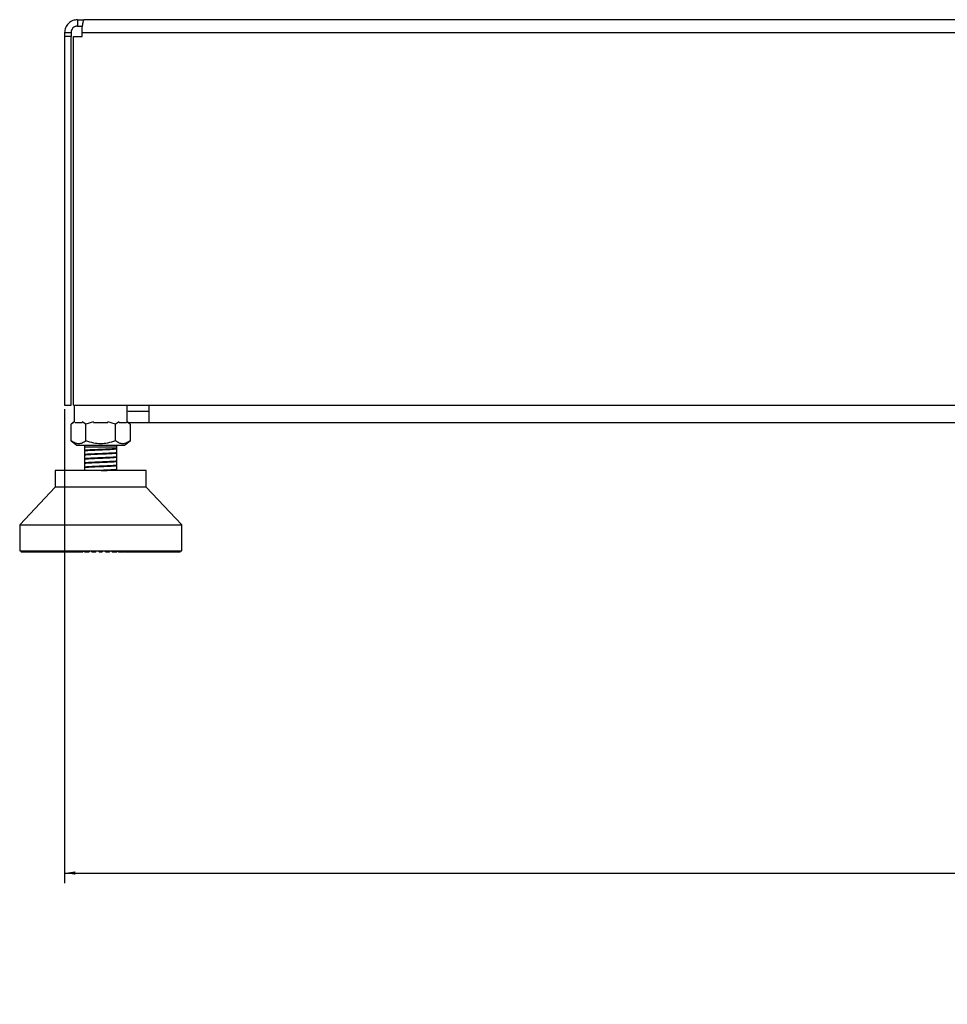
# Model space of a CAD drawing. Header units: millimetres. Extents: x 38476 to 443956, y 24059 to 406945.
# Tile 45 of 75: x 271122 to 285555, y 24059 to 39385. Entities that reach past the tile are written whole.
import ezdxf

# ---------------------------------------------------------------- set-up
doc = ezdxf.new("R2010")
doc.units = ezdxf.units.MM
doc.layers.add('COMPONENT_GEOMETRY', color=7, linetype='Continuous')
doc.styles.add('SLDTEXTSTYLE1', font='TXT', dxfattribs={"width": 0.75})
doc.dimstyles.new('SLDDIMSTYLE1', dxfattribs={"dimtxt": 2500, "dimasz": 165.1, "dimexe": 0, "dimexo": 0.0625, "dimgap": 625, "dimtad": 0, "dimtih": 1, "dimtoh": 1, "dimdec": 1, "dimlfac": 0.02, "dimrnd": 1e-09, "dimzin": 12, "dimdsep": 46, "dimtxsty": 'SLDTEXTSTYLE1', "dimsah": 1, "dimcen": 0.09, "dimadec": 0, "dimazin": 3, "dimtfac": 1, "dimtdec": 1, "dimtofl": 0, "dimtmove": 0, "dimatfit": 3, "dimfxl": 1, "dimfrac": 2, "dimtolj": 1, "dimtzin": 12, "dimarcsym": 0})

# ---------------------------------------------------------------- blocks, each defined once
blk = doc.blocks.new('_D_7')
at = {"layer": 'COMPONENT_GEOMETRY', "color": 7, "ltscale": 50}
for p, q in [((271821, 33321), (271821, 25943)), ((317221, 33321), (317221, 25943)), ((271821, 26102), (291750, 26102)), ((317221, 26102), (297292, 26102))]:
    blk.add_line(p, q, dxfattribs=at)
for points in [[(271821, 26102), (271986, 26077), (271986, 26128)], [(317221, 26102), (317056, 26128), (317056, 26077)]]:
    blk.add_solid(points, dxfattribs=at)
at = {"layer": 'COMPONENT_GEOMETRY', "color": 7, "ltscale": 50, "insert": (291750, 27340), "char_height": 2500, "attachment_point": 1, "style": 'SLDTEXTSTYLE1'}
blk.add_mtext('908', dxfattribs=at)

msp = doc.modelspace()

# ---------------------------------------------------------------- linework, layer by layer
at = {"color": 7, "linetype": 'Continuous', "lineweight": 25, "ltscale": 50}
for p, q in [((272020.91, 39384.55), (272020.91, 39284.55)), ((272020.91, 39384.55), (272120.91, 39384.55)), ((272020.91, 39284.55), (272099.58, 39284.55)), ((316920.91, 39384.55), (272120.91, 39384.55)), ((271820.91, 39184.55), (271920.91, 39184.55)), ((271820.91, 39184.55), (271820.91, 39124.54)), ((271820.91, 39124.54), (271820.91, 33384.55)), ((271920.91, 39124.54), (271820.91, 39124.54)), ((271920.91, 39184.55), (271920.91, 39124.54)), ((271920.91, 33384.55), (271920.91, 39124.54)), ((271961.62, 33384.55), (271961.62, 39124.54)), ((271961.62, 39124.54), (272091.62, 39124.54)), ((272091.62, 39184.55), (316950.2, 39184.55)), ((272091.62, 39124.54), (272091.62, 39184.55)), ((272091.62, 39184.55), (272091.62, 39184.55)), ((271820.91, 33384.55), (271920.91, 33384.55)), ((271961.62, 33384.55), (317080.2, 33384.55)), ((271969.87, 33384.55), (271969.87, 33127.07)), ((272794.87, 33127.07), (272794.87, 33384.55)), ((273133.41, 33284.55), (272845.91, 33284.55)), ((271969.87, 33127.07), (271923.79, 33091.05)), ((271982.32, 33126.61), (271924.1, 33091.29)), ((272094.89, 33109.55), (271982.44, 33109.55)), ((272153.23, 33091.29), (272095.01, 33126.61)), ((272269.68, 33126.61), (272153.23, 33091.29)), ((272494.83, 33109.55), (272269.91, 33109.55)), ((272611.51, 33091.29), (272495.05, 33126.61)), ((272669.73, 33126.61), (272611.51, 33091.29)), ((272782.3, 33109.55), (272669.85, 33109.55)), ((272840.64, 33091.29), (272782.41, 33126.61)), ((272840.94, 33091.05), (272794.87, 33127.07)), ((272845.91, 33109.55), (272815.45, 33110.98)), ((273133.41, 33109.55), (272845.91, 33109.55)), ((315908.41, 33109.55), (273133.41, 33109.55)), ((271924.1, 32830.93), (271924.1, 33091.29)), ((272153.23, 32830.93), (272153.23, 33091.29)), ((272611.51, 32830.93), (272611.51, 33091.29)), ((272840.64, 33091.29), (272840.64, 32830.93)), ((271923.79, 32831.17), (272011.41, 32762.67)), ((272753.33, 32762.67), (272840.94, 32831.17)), ((272011.41, 32762.67), (272753.33, 32762.67)), ((272129.1, 32692.61), (272130.84, 32692.14)), ((272132.37, 32762.67), (272132.37, 32730.92)), ((272132.37, 32730.92), (272132.37, 32678.51)), ((272632.37, 32730.92), (272132.37, 32730.92)), ((272132.37, 32674.6), (272132.37, 32613.36)), ((272632.37, 32730.92), (272632.37, 32762.67)), ((272632.37, 32710.96), (272632.37, 32730.92)), ((272632.37, 32723.44), (272632.37, 32727.3)), ((272632.37, 32707.23), (272632.37, 32710.96)), ((272632.37, 32645.9), (272632.37, 32707.2)), ((272633.26, 32644.72), (272635.61, 32644.11)), ((272132.37, 32609.56), (272132.37, 32548.25)), ((272132.37, 32544.51), (272132.37, 32483.18)), ((272632.37, 32580.86), (272632.37, 32641.87)), ((272632.37, 32515.78), (272632.37, 32576.23)), ((272632.37, 32450.64), (272632.37, 32511.88)), ((272632.85, 32514.65), (272635.74, 32513.88)), ((272633.35, 32579.61), (272635.71, 32579)), ((271673.55, 32365.8), (271673.55, 32110.21)), ((272382.37, 32365.8), (271673.55, 32365.8)), ((272129.09, 32367.16), (272130.86, 32366.64)), ((272132.37, 32479.4), (272132.37, 32418.15)), ((272132.37, 32414.25), (272132.37, 32365.8)), ((273091.19, 32365.8), (272382.37, 32365.8)), ((272632.37, 32385.52), (272632.37, 32446.77)), ((272632.37, 32365.8), (272632.37, 32381.79)), ((272632.97, 32449.5), (272635.65, 32448.77)), ((272633.14, 32384.34), (272635.6, 32383.66)), ((273091.19, 32110.21), (273091.19, 32365.8)), ((271673.55, 32110.21), (271121.89, 31519.66)), ((273091.19, 32110.21), (271673.55, 32110.21)), ((273642.84, 31519.66), (273091.19, 32110.21)), ((271121.89, 31519.66), (271121.89, 31118.02)), ((271121.89, 31519.66), (273642.84, 31519.66)), ((273642.84, 31118.02), (273642.84, 31519.66)), ((271121.89, 31118.02), (272382.37, 31118.02)), ((271138.85, 31118.02), (271138.85, 31110.09)), ((271138.85, 31110.09), (271146.79, 31102.15)), ((271141.23, 31110.09), (271141.23, 31118.02)), ((271149.86, 31102.15), (271141.23, 31110.09)), ((271141.23, 31110.09), (271147.09, 31110.09)), ((271147.09, 31118.02), (271147.09, 31110.09)), ((271147.09, 31110.09), (271154.26, 31102.15)), ((271154.19, 31110.09), (271154.19, 31118.02)), ((271154.19, 31110.09), (271165.86, 31110.09)), ((271163.45, 31102.15), (271154.19, 31110.09)), ((271165.86, 31118.02), (271165.86, 31110.09)), ((271165.86, 31110.09), (271172.2, 31102.15)), ((271177.63, 31110.09), (271177.63, 31118.02)), ((271187.44, 31102.15), (271177.63, 31110.09)), ((271177.63, 31110.09), (271195.01, 31110.09)), ((271195.01, 31118.02), (271195.01, 31110.09)), ((271195.01, 31110.09), (271200.47, 31102.15)), ((271211.35, 31110.09), (271211.35, 31118.02)), ((271211.35, 31110.09), (271234.29, 31110.09)), ((271221.62, 31102.15), (271211.35, 31110.09)), ((271234.29, 31118.02), (271234.29, 31110.09)), ((271234.29, 31110.09), (271238.83, 31102.15)), ((271255.07, 31110.09), (271255.07, 31118.02)), ((271255.07, 31110.09), (271283.37, 31110.09)), ((271265.71, 31102.15), (271255.07, 31110.09)), ((271283.37, 31118.02), (271283.37, 31110.09)), ((271283.37, 31110.09), (271286.94, 31102.15)), ((271308.39, 31110.09), (271308.39, 31118.02)), ((271308.39, 31110.09), (271341.82, 31110.09)), ((271319.32, 31102.15), (271308.39, 31110.09)), ((271341.82, 31118.02), (271341.82, 31110.09)), ((271341.82, 31110.09), (271344.39, 31102.15)), ((271370.89, 31110.09), (271370.89, 31118.02)), ((271382, 31102.15), (271370.89, 31110.09)), ((271370.89, 31110.09), (271409.15, 31110.09)), ((271409.15, 31118.02), (271409.15, 31110.09)), ((271409.15, 31110.09), (271410.7, 31102.15)), ((271442.01, 31110.09), (271442.01, 31118.02)), ((271442.01, 31110.09), (271484.79, 31110.09)), ((271453.22, 31102.15), (271442.01, 31110.09)), ((271484.79, 31118.02), (271484.79, 31110.09)), ((271484.79, 31110.09), (271485.31, 31102.15)), ((271521.15, 31110.09), (271521.15, 31118.02)), ((271532.37, 31102.15), (271521.15, 31110.09)), ((271521.15, 31110.09), (271568.08, 31110.09)), ((271568.08, 31110.09), (271567.56, 31102.15)), ((271568.08, 31118.02), (271568.08, 31110.09)), ((271607.64, 31110.09), (271607.64, 31118.02)), ((271607.64, 31110.09), (271658.32, 31110.09)), ((271618.76, 31102.15), (271607.64, 31110.09)), ((271658.32, 31110.09), (271656.77, 31102.15)), ((271658.32, 31118.02), (271658.32, 31110.09)), ((271700.75, 31110.09), (271700.75, 31118.02)), ((271700.75, 31110.09), (271754.74, 31110.09)), ((271711.67, 31102.15), (271700.75, 31110.09)), ((271754.74, 31110.09), (271752.17, 31102.15)), ((271754.74, 31118.02), (271754.74, 31110.09)), ((271799.66, 31110.09), (271799.66, 31118.02)), ((271799.66, 31110.09), (271856.51, 31110.09)), ((271810.31, 31102.15), (271799.66, 31110.09)), ((271856.51, 31110.09), (271852.94, 31102.15)), ((271856.51, 31118.02), (271856.51, 31110.09)), ((271903.55, 31110.09), (271903.55, 31118.02)), ((271913.82, 31102.15), (271903.55, 31110.09)), ((271903.55, 31110.09), (271962.77, 31110.09)), ((271962.77, 31110.09), (271958.23, 31102.15)), ((271962.77, 31118.02), (271962.77, 31110.09)), ((272011.53, 31110.09), (272011.53, 31118.02)), ((272021.33, 31102.15), (272011.53, 31110.09)), ((272011.53, 31110.09), (272072.6, 31110.09)), ((272072.6, 31110.09), (272067.14, 31102.15)), ((272072.6, 31118.02), (272072.6, 31110.09)), ((272072.6, 31110.09), (272116.05, 31110.09)), ((272106.24, 31102.15), (272116.05, 31110.09)), ((272116.05, 31110.09), (272116.05, 31118.02)), ((272122.66, 31110.09), (272122.66, 31118.02)), ((272131.92, 31102.15), (272122.66, 31110.09)), ((272122.66, 31110.09), (272185.08, 31110.09)), ((272185.08, 31110.09), (272178.74, 31102.15)), ((272185.08, 31118.02), (272185.08, 31110.09)), ((272185.08, 31110.09), (272214.25, 31110.09)), ((272204.99, 31102.15), (272214.25, 31110.09)), ((272214.25, 31110.09), (272214.25, 31118.02)), ((272236.02, 31110.09), (272236.02, 31118.02)), ((272244.65, 31102.15), (272236.02, 31110.09)), ((272236.02, 31110.09), (272299.25, 31110.09)), ((272299.25, 31110.09), (272292.08, 31102.15)), ((272299.25, 31118.02), (272299.25, 31110.09)), ((272299.25, 31110.09), (272313.89, 31110.09)), ((272305.26, 31102.15), (272313.89, 31110.09)), ((272313.89, 31110.09), (272313.89, 31118.02)), ((272350.62, 31110.09), (272350.62, 31118.02)), ((272358.56, 31102.15), (272350.62, 31110.09)), ((272350.62, 31110.09), (272414.12, 31110.09)), ((272382.37, 31118.02), (273642.84, 31118.02)), ((272414.12, 31110.09), (272406.18, 31102.15)), ((272414.12, 31118.02), (272414.12, 31110.09)), ((272450.85, 31110.09), (272450.85, 31118.02)), ((272450.85, 31110.09), (272465.49, 31110.09)), ((272459.48, 31102.15), (272450.85, 31110.09)), ((272465.49, 31110.09), (272465.49, 31118.02)), ((272465.49, 31110.09), (272528.72, 31110.09)), ((272472.66, 31102.15), (272465.49, 31110.09)), ((272528.72, 31110.09), (272520.09, 31102.15)), ((272528.72, 31118.02), (272528.72, 31110.09)), ((272550.48, 31110.09), (272550.48, 31118.02)), ((272559.75, 31102.15), (272550.48, 31110.09)), ((272550.48, 31110.09), (272579.66, 31110.09)), ((272579.66, 31110.09), (272579.66, 31118.02)), ((272579.66, 31110.09), (272642.07, 31110.09)), ((272586, 31102.15), (272579.66, 31110.09)), ((272642.07, 31110.09), (272632.81, 31102.15)), ((272642.07, 31118.02), (272642.07, 31110.09)), ((272648.69, 31110.09), (272648.69, 31118.02)), ((272648.69, 31110.09), (272692.14, 31110.09)), ((272658.5, 31102.15), (272648.69, 31110.09)), ((272692.14, 31110.09), (272692.14, 31118.02)), ((272692.14, 31110.09), (272753.21, 31110.09)), ((272697.6, 31102.15), (272692.14, 31110.09)), ((272753.21, 31110.09), (272743.41, 31102.15)), ((272753.21, 31118.02), (272753.21, 31110.09)), ((272801.97, 31110.09), (272801.97, 31118.02)), ((272806.51, 31102.15), (272801.97, 31110.09)), ((272801.97, 31110.09), (272861.19, 31110.09)), ((272861.19, 31110.09), (272850.92, 31102.15)), ((272861.19, 31118.02), (272861.19, 31110.09)), ((272908.23, 31110.09), (272908.23, 31118.02)), ((272911.8, 31102.15), (272908.23, 31110.09)), ((272908.23, 31110.09), (272965.07, 31110.09)), ((272965.07, 31110.09), (272954.43, 31102.15)), ((272965.07, 31118.02), (272965.07, 31110.09)), ((273010, 31110.09), (273010, 31118.02)), ((273010, 31110.09), (273063.99, 31110.09)), ((273012.57, 31102.15), (273010, 31110.09)), ((273063.99, 31110.09), (273053.06, 31102.15)), ((273063.99, 31118.02), (273063.99, 31110.09)), ((273106.42, 31110.09), (273106.42, 31118.02)), ((273107.97, 31102.15), (273106.42, 31110.09)), ((273106.42, 31110.09), (273157.09, 31110.09)), ((273157.09, 31110.09), (273145.98, 31102.15)), ((273157.09, 31118.02), (273157.09, 31110.09)), ((273196.66, 31110.09), (273196.66, 31118.02)), ((273196.66, 31110.09), (273243.59, 31110.09)), ((273197.18, 31102.15), (273196.66, 31110.09)), ((273243.59, 31110.09), (273232.37, 31102.15)), ((273243.59, 31118.02), (273243.59, 31110.09)), ((273279.43, 31102.15), (273279.95, 31110.09)), ((273279.95, 31110.09), (273279.95, 31118.02)), ((273279.95, 31110.09), (273322.73, 31110.09)), ((273322.73, 31110.09), (273311.52, 31102.15)), ((273322.73, 31118.02), (273322.73, 31110.09)), ((273354.03, 31102.15), (273355.59, 31110.09)), ((273355.59, 31110.09), (273355.59, 31118.02)), ((273355.59, 31110.09), (273393.85, 31110.09)), ((273393.85, 31110.09), (273382.73, 31102.15)), ((273393.85, 31118.02), (273393.85, 31110.09)), ((273420.35, 31102.15), (273422.92, 31110.09)), ((273422.92, 31110.09), (273422.92, 31118.02)), ((273422.92, 31110.09), (273456.34, 31110.09)), ((273456.34, 31110.09), (273445.42, 31102.15)), ((273456.34, 31118.02), (273456.34, 31110.09)), ((273477.8, 31102.15), (273481.37, 31110.09)), ((273481.37, 31110.09), (273481.37, 31118.02)), ((273481.37, 31110.09), (273509.67, 31110.09)), ((273509.67, 31110.09), (273499.03, 31102.15)), ((273509.67, 31118.02), (273509.67, 31110.09)), ((273525.91, 31102.15), (273530.45, 31110.09)), ((273530.45, 31110.09), (273530.45, 31118.02)), ((273530.45, 31110.09), (273553.38, 31110.09)), ((273553.38, 31110.09), (273543.12, 31102.15)), ((273553.38, 31118.02), (273553.38, 31110.09)), ((273564.27, 31102.15), (273569.73, 31110.09)), ((273569.73, 31110.09), (273569.73, 31118.02)), ((273569.73, 31110.09), (273587.11, 31110.09)), ((273587.11, 31110.09), (273577.3, 31102.15)), ((273587.11, 31118.02), (273587.11, 31110.09)), ((273592.54, 31102.15), (273598.88, 31110.09)), ((273598.88, 31110.09), (273598.88, 31118.02)), ((273598.88, 31110.09), (273610.55, 31110.09)), ((273610.55, 31110.09), (273601.29, 31102.15)), ((273610.48, 31102.15), (273617.65, 31110.09)), ((273610.55, 31118.02), (273610.55, 31110.09)), ((273623.51, 31110.09), (273614.88, 31102.15)), ((273617.65, 31110.09), (273617.65, 31118.02)), ((273617.65, 31110.09), (273623.51, 31110.09)), ((273617.95, 31102.15), (273625.89, 31110.09)), ((273623.51, 31118.02), (273623.51, 31110.09)), ((273625.89, 31110.09), (273625.89, 31118.02)), ((271146.79, 31102.15), (271149.86, 31102.15)), ((271149.86, 31102.15), (271154.26, 31102.15)), ((271154.26, 31102.15), (271163.45, 31102.15)), ((271163.45, 31102.15), (271172.2, 31102.15)), ((271172.2, 31102.15), (271187.44, 31102.15)), ((271187.44, 31102.15), (271200.47, 31102.15)), ((271200.47, 31102.15), (271221.62, 31102.15)), ((271221.62, 31102.15), (271238.83, 31102.15)), ((271238.83, 31102.15), (271265.71, 31102.15)), ((271265.71, 31102.15), (271286.94, 31102.15)), ((271286.94, 31102.15), (271319.32, 31102.15)), ((271319.32, 31102.15), (271344.39, 31102.15)), ((271344.39, 31102.15), (271382.01, 31102.15)), ((271382, 31102.15), (271410.7, 31102.15)), ((271410.7, 31102.15), (271453.22, 31102.15)), ((271453.22, 31102.15), (271485.31, 31102.15)), ((271485.31, 31102.15), (271532.37, 31102.15)), ((271532.37, 31102.15), (271567.56, 31102.15)), ((271567.56, 31102.15), (271618.76, 31102.15)), ((271618.76, 31102.15), (271656.77, 31102.15)), ((271656.77, 31102.15), (271711.67, 31102.15)), ((271711.67, 31102.15), (271752.17, 31102.15)), ((271752.17, 31102.15), (271810.31, 31102.15)), ((271810.31, 31102.15), (271852.94, 31102.15)), ((271852.94, 31102.15), (271913.82, 31102.15)), ((271913.82, 31102.15), (271958.23, 31102.15)), ((271958.23, 31102.15), (272009.84, 31102.15)), ((272009.84, 31102.15), (272016.06, 31103.76)), ((272021.33, 31102.15), (272067.14, 31102.15)), ((272067.14, 31102.15), (272106.24, 31102.15)), ((272131.92, 31102.15), (272178.74, 31102.15)), ((272178.74, 31102.15), (272204.99, 31102.15)), ((272244.65, 31102.15), (272292.08, 31102.15)), ((272292.08, 31102.15), (272305.26, 31102.15)), ((272358.56, 31102.15), (272406.18, 31102.15)), ((272459.48, 31102.15), (272472.66, 31102.15)), ((272472.66, 31102.15), (272520.09, 31102.15)), ((272559.75, 31102.15), (272586, 31102.15)), ((272586, 31102.15), (272632.81, 31102.15)), ((272658.5, 31102.15), (272697.6, 31102.15)), ((272697.6, 31102.15), (272743.41, 31102.15)), ((272754.9, 31102.15), (272748.93, 31103.62)), ((272754.9, 31102.15), (272806.51, 31102.15)), ((272806.51, 31102.15), (272850.92, 31102.15)), ((272850.92, 31102.15), (272911.8, 31102.15)), ((272911.8, 31102.15), (272954.43, 31102.15)), ((272954.43, 31102.15), (273012.57, 31102.15)), ((273012.57, 31102.15), (273053.06, 31102.15)), ((273053.07, 31102.15), (273107.97, 31102.15)), ((273107.97, 31102.15), (273145.98, 31102.15)), ((273145.98, 31102.15), (273197.18, 31102.15)), ((273197.18, 31102.15), (273232.37, 31102.15)), ((273232.37, 31102.15), (273279.43, 31102.15)), ((273279.43, 31102.15), (273311.52, 31102.15)), ((273311.52, 31102.15), (273354.03, 31102.15)), ((273354.03, 31102.15), (273382.73, 31102.15)), ((273382.73, 31102.15), (273420.35, 31102.15)), ((273420.35, 31102.15), (273445.42, 31102.15)), ((273445.42, 31102.15), (273477.8, 31102.15)), ((273477.8, 31102.15), (273499.03, 31102.15)), ((273499.03, 31102.15), (273525.91, 31102.15)), ((273525.91, 31102.15), (273543.12, 31102.15)), ((273543.12, 31102.15), (273564.27, 31102.15)), ((273564.27, 31102.15), (273577.3, 31102.15)), ((273577.3, 31102.15), (273592.54, 31102.15)), ((273592.54, 31102.15), (273601.29, 31102.15)), ((273601.29, 31102.15), (273610.48, 31102.15)), ((273610.48, 31102.15), (273614.88, 31102.15)), ((273614.88, 31102.15), (273617.95, 31102.15))]:
    msp.add_line(p, q, dxfattribs=at)
at = {"color": 8, "linetype": 'Continuous', "lineweight": 25, "ltscale": 50}
for p, q in [((271138.85, 31110.09), (271141.23, 31110.09)), ((271147.09, 31110.09), (271154.19, 31110.09)), ((271165.86, 31110.09), (271177.63, 31110.09)), ((271195.01, 31110.09), (271211.35, 31110.09)), ((271234.29, 31110.09), (271255.06, 31110.09)), ((271283.37, 31110.09), (271308.4, 31110.09)), ((271341.82, 31110.09), (271370.89, 31110.09)), ((271409.15, 31110.09), (271442.01, 31110.09)), ((271484.79, 31110.09), (271521.15, 31110.09)), ((271568.08, 31110.09), (271607.65, 31110.09)), ((271658.32, 31110.09), (271700.75, 31110.09)), ((271754.74, 31110.09), (271799.66, 31110.09)), ((271856.51, 31110.09), (271903.55, 31110.09)), ((271962.77, 31110.09), (272011.53, 31110.09)), ((272753.21, 31110.09), (272801.97, 31110.09)), ((272861.19, 31110.09), (272908.23, 31110.09)), ((272965.07, 31110.09), (273010, 31110.09)), ((273063.99, 31110.09), (273106.42, 31110.09)), ((273157.09, 31110.09), (273196.66, 31110.09)), ((273243.59, 31110.09), (273279.95, 31110.09)), ((273322.73, 31110.09), (273355.59, 31110.09)), ((273393.85, 31110.09), (273422.92, 31110.09)), ((273456.34, 31110.09), (273481.37, 31110.09)), ((273509.67, 31110.09), (273530.45, 31110.09)), ((273553.38, 31110.09), (273569.73, 31110.09)), ((273587.11, 31110.09), (273598.88, 31110.09)), ((273610.55, 31110.09), (273617.65, 31110.09)), ((273623.51, 31110.09), (273625.89, 31110.09))]:
    msp.add_line(p, q, dxfattribs=at)
at = {"color": 7, "linetype": 'Continuous', "lineweight": 25, "ltscale": 50, "flags": 128}
for points in [[(272845.91, 33284.55), (272816.65, 33287.43), (272794.87, 33293.5)], [(273133.41, 33384.55), (273133.41, 33371.14), (273133.41, 33310.18), (273133.41, 33253.99), (273133.41, 33204.74), (273133.41, 33164.32), (273133.41, 33134.28), (273133.41, 33115.79), (273133.41, 33109.55)]]:
    msp.add_lwpolyline(points, dxfattribs=at)
at = {"color": 7, "linetype": 'Continuous', "lineweight": 25, "ltscale": 50}
for points, knots in [([(272020.91, 39384.55), (271995.46, 39381.8), (271956.46, 39377.6), (271910.1, 39352.54), (271878.47, 39326.99), (271852.92, 39295.35), (271827.86, 39249), (271823.65, 39210), (271820.91, 39184.55)], [0, 0, 0, 0, 0.24116714, 0.36951402, 0.50000488, 0.63048856, 0.75883276, 1, 1, 1, 1]), ([(272020.91, 39284.55), (272014.7, 39284.21), (272001.89, 39283.51), (271976.61, 39275.84), (271948.23, 39257.23), (271929.61, 39228.85), (271921.95, 39203.57), (271921.25, 39190.76), (271920.91, 39184.55)], [0, 0, 0, 0, 0.11666482, 0.24036913, 0.50000391, 0.75963592, 0.88334389, 1, 1, 1, 1]), ([(272091.62, 39184.55), (272092.7, 39210), (272094.34, 39249), (272100.86, 39295.35), (272106.27, 39326.99), (272111.67, 39352.54), (272118.19, 39377.6), (272119.83, 39381.8), (272120.91, 39384.55)], [0, 0, 0, 0, 0.2411673, 0.36951153, 0.49999523, 0.63048611, 0.75883301, 1, 1, 1, 1]), ([(272153.23, 32830.93), (272133.31, 32817), (272096.19, 32791.06), (272038.67, 32779.17), (271981.14, 32791.06), (271944.03, 32817), (271924.1, 32830.93)], [0, 0, 0, 0, 0.268506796, 0.5, 0.731493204, 1, 1, 1, 1]), ([(272611.51, 32830.93), (272571.65, 32817), (272497.43, 32791.06), (272382.37, 32779.17), (272267.31, 32791.06), (272193.09, 32817), (272153.23, 32830.93)], [0, 0, 0, 0, 0.26850898, 0.49999992, 0.73149531, 1, 1, 1, 1]), ([(272840.64, 32830.93), (272820.71, 32817), (272783.6, 32791.06), (272726.07, 32779.17), (272668.54, 32791.06), (272631.43, 32817), (272611.51, 32830.93)], [0, 0, 0, 0, 0.2685079, 0.50000293, 0.73149796, 1, 1, 1, 1]), ([(272132.84, 32674.6), (272132.68, 32674.66), (272130.9, 32675.34), (272136.74, 32676.71), (272150.99, 32678.98), (272182.91, 32681.49), (272222.61, 32683.68), (272245.63, 32684.95)], [0, 0, 0, 0, 0.01820519, 0.20838563, 0.38633834, 0.64408508, 1, 1, 1, 1]), ([(272632.97, 32643.32), (272631.39, 32642.55), (272627.71, 32640.74), (272595.5, 32637.9), (272544.78, 32634.8), (272478.35, 32631.7), (272403.92, 32628.61), (272327.34, 32625.49), (272255.88, 32622.4), (272195.04, 32619.3), (272152.86, 32616.2), (272130.96, 32613.82), (272131.8, 32612.46), (272131.99, 32612.14)], [0, 0, 0, 0, 0.07417808, 0.17365107, 0.2731002, 0.37251652, 0.47201853, 0.57139011, 0.6709089, 0.77028083, 0.86978052, 0.96919715, 1, 1, 1, 1]), ([(272630.57, 32708.31), (272630.93, 32707.82), (272631.83, 32706.61), (272614.01, 32704.65), (272586.76, 32702.42), (272547.49, 32700.1), (272498.2, 32697.68), (272440.1, 32695.18), (272376.5, 32692.58), (272310.86, 32689.89), (272248.29, 32687.11), (272192.89, 32684.25), (272152.77, 32681.26), (272131.32, 32678.96), (272131.93, 32677.63), (272132.07, 32677.34)], [0, 0, 0, 0, 0.04775265, 0.11694675, 0.18911743, 0.26427955, 0.34226617, 0.42322998, 0.50717383, 0.59391732, 0.68370368, 0.77636007, 0.87190852, 0.97198704, 1, 1, 1, 1]), ([(272245.63, 32688.7), (272228.15, 32687.81), (272205.23, 32686.64), (272184.55, 32685.31), (272159.42, 32683.49), (272135.51, 32681.52), (272137, 32679.7), (272137.37, 32679.25)], [0, 0, 0, 0, 0.28754721, 0.37703604, 0.43009881, 0.85849372, 1, 1, 1, 1]), ([(272632.24, 32710.96), (272631.24, 32710.26), (272628.42, 32708.31), (272595.63, 32704.89), (272527.28, 32701.02), (272460.18, 32697.95), (272396.08, 32695.23), (272328.86, 32692.68), (272275.02, 32690.11), (272245.63, 32688.7)], [0, 0, 0, 0, 0.09593237, 0.26931075, 0.45199231, 0.63461526, 0.66587777, 0.81759162, 1, 1, 1, 1]), ([(272245.63, 32684.95), (272274.92, 32686.28), (272305.82, 32687.67), (272369.93, 32690.35), (272436.69, 32693.26), (272511.92, 32696.36), (272553.89, 32698.75), (272576.01, 32700.13), (272604.59, 32702.02), (272627.06, 32704.25), (272629.72, 32706.01), (272630.36, 32706.44)], [0, 0, 0, 0, 0.188946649, 0.1992893, 0.378207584, 0.567423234, 0.662171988, 0.695052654, 0.757504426, 0.940942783, 1, 1, 1, 1]), ([(272631.34, 32645.89), (272630.78, 32645.24), (272629.14, 32643.34), (272608.08, 32641.11), (272572.51, 32638.43), (272533.5, 32636.35), (272476.58, 32633.59), (272413.87, 32630.9), (272333.95, 32627.71), (272275.08, 32625.01), (272245.63, 32623.66)], [0, 0, 0, 0, 0.09281051, 0.26934839, 0.28026163, 0.45181972, 0.57001248, 0.63496419, 0.81744202, 1, 1, 1, 1]), ([(272632.98, 32578.21), (272631.29, 32577.43), (272627.34, 32575.62), (272595.32, 32572.79), (272544.21, 32569.69), (272477.82, 32566.59), (272403.29, 32563.49), (272326.8, 32560.38), (272255.21, 32557.29), (272194.79, 32554.18), (272152.42, 32551.09), (272131.08, 32548.73), (272131.85, 32547.4), (272132.02, 32547.11)], [0, 0, 0, 0, 0.07437408, 0.17414384, 0.27376213, 0.37352007, 0.47317544, 0.57288419, 0.67260131, 0.77225138, 0.87201135, 0.9716274, 1, 1, 1, 1]), ([(272632.63, 32513.01), (272630.91, 32512.26), (272626.8, 32510.49), (272595.13, 32507.68), (272543.58, 32504.58), (272477.35, 32501.48), (272402.65, 32498.38), (272326.19, 32495.28), (272254.69, 32492.17), (272194.42, 32489.08), (272152.02, 32485.97), (272131.15, 32483.64), (272131.85, 32482.32), (272132, 32482.04)], [0, 0, 0, 0, 0.071981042, 0.17212253, 0.272213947, 0.372403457, 0.472458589, 0.572660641, 0.672720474, 0.772899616, 0.873007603, 0.973134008, 1, 1, 1, 1]), ([(272132.49, 32479.4), (272133.26, 32480.03), (272135.69, 32482.03), (272161.95, 32484.67), (272204.15, 32487.58), (272231.94, 32488.97), (272245.63, 32489.65)], [0, 0, 0, 0, 0.18255967, 0.58177822, 0.79396789, 1, 1, 1, 1]), ([(272245.63, 32623.66), (272242.45, 32623.51), (272215.44, 32622.18), (272168.97, 32619.33), (272143.99, 32616.8), (272134.89, 32615.01), (272135.83, 32614.5), (272136.63, 32614.07)], [0, 0, 0, 0, 0.05002983, 0.42442987, 0.84778327, 0.87195273, 1, 1, 1, 1]), ([(272137.24, 32609.55), (272136.37, 32610.23), (272133.76, 32612.26), (272170.47, 32615.82), (272220.75, 32618.49), (272245.63, 32619.82)], [0, 0, 0, 0, 0.20267709, 0.6053799, 1, 1, 1, 1]), ([(272137.16, 32544.45), (272136.37, 32545.17), (272134.05, 32547.26), (272170.95, 32550.77), (272220.96, 32553.4), (272245.63, 32554.69)], [0, 0, 0, 0, 0.20820332, 0.609191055, 1, 1, 1, 1]), ([(272245.63, 32493.47), (272221.15, 32492.17), (272183.15, 32490.16), (272151.98, 32487.49), (272135.24, 32485.49), (272136.5, 32484.35), (272136.95, 32483.94)], [0, 0, 0, 0, 0.40707145, 0.63168633, 0.86873404, 1, 1, 1, 1]), ([(272245.63, 32558.6), (272220.79, 32557.24), (272171.09, 32554.51), (272135.56, 32551.31), (272136.98, 32549.48), (272137.34, 32549.01)], [0, 0, 0, 0, 0.42652156, 0.8530436, 1, 1, 1, 1]), ([(272245.63, 32619.82), (272274.62, 32621.17), (272333.39, 32623.91), (272415.7, 32627.09), (272479.93, 32630.05), (272537.88, 32632.52), (272578.57, 32635.09), (272611.42, 32637.72), (272628.9, 32639.39), (272629.37, 32640.97), (272629.5, 32641.4)], [0, 0, 0, 0, 0.18554577, 0.37615621, 0.45650736, 0.57282158, 0.75327767, 0.78531993, 0.94183137, 1, 1, 1, 1]), ([(272627.58, 32580.82), (272628.75, 32580.19), (272631.16, 32578.91), (272615.32, 32576.81), (272585.78, 32574.17), (272526.87, 32570.71), (272435.05, 32566.77), (272362.2, 32563.72), (272314.53, 32561.65), (272283.23, 32560.37), (272259.79, 32559.27), (272245.63, 32558.6)], [0, 0, 0, 0, 0.08627176, 0.17800049, 0.26971815, 0.45214394, 0.63445471, 0.81671905, 0.8486503, 0.90863976, 1, 1, 1, 1]), ([(272245.63, 32554.69), (272246.92, 32554.76), (272259.28, 32555.39), (272288.56, 32556.79), (272335.91, 32558.88), (272388.19, 32560.95), (272452.62, 32563.65), (272527.19, 32567.01), (272598.71, 32571.02), (272618.33, 32573.72), (272628.08, 32575.06)], [0, 0, 0, 0, 0.00942026, 0.0902571, 0.20162009, 0.31053679, 0.4096051, 0.59768777, 0.80031515, 1, 1, 1, 1]), ([(272627.59, 32515.72), (272629.06, 32515.08), (272630.87, 32514.29), (272620.43, 32512.28), (272594.99, 32509.72), (272549.01, 32506.93), (272494.9, 32504.19), (272433.41, 32501.65), (272334, 32497.48), (272275.09, 32494.81), (272245.63, 32493.47)], [0, 0, 0, 0, 0.08636838, 0.10554702, 0.26919409, 0.45178356, 0.46213125, 0.63472568, 0.81736441, 1, 1, 1, 1]), ([(272245.63, 32489.65), (272250.44, 32489.88), (272261.48, 32490.4), (272281.23, 32491.32), (272306.49, 32492.45), (272328.98, 32493.46), (272349.43, 32494.31), (272369.14, 32495.12), (272398.51, 32496.31), (272429.26, 32497.56), (272457.63, 32498.76), (272480.68, 32499.78), (272502.78, 32500.83), (272518.31, 32501.64), (272534.78, 32502.49), (272553.55, 32503.45), (272574.86, 32504.67), (272605.74, 32506.88), (272630.23, 32509.04), (272628.22, 32510.75), (272627.78, 32511.12)], [0, 0, 0, 0, 0.03291218, 0.07554669, 0.12789585, 0.18996111, 0.2098959, 0.24822703, 0.30494114, 0.38001671, 0.42749916, 0.4749823, 0.52247224, 0.56995768, 0.5806296, 0.6392121, 0.71018934, 0.75973621, 0.94840274, 1, 1, 1, 1]), ([(272632.88, 32447.99), (272631.11, 32447.22), (272626.99, 32445.41), (272594.74, 32442.56), (272543.11, 32439.47), (272476.8, 32436.37), (272402.04, 32433.27), (272325.53, 32430.16), (272254.29, 32427.06), (272193.84, 32423.97), (272151.9, 32420.86), (272130.87, 32418.51), (272131.73, 32417.17), (272131.93, 32416.87)], [0, 0, 0, 0, 0.07475972, 0.174314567, 0.273999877, 0.373597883, 0.473231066, 0.572888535, 0.67246517, 0.772161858, 0.871710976, 0.971410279, 1, 1, 1, 1]), ([(272137.16, 32414.28), (272136.32, 32414.99), (272133.96, 32417), (272165.83, 32419.86), (272205.6, 32422.48), (272232.5, 32423.95), (272242.26, 32424.44), (272245.63, 32424.61)], [0, 0, 0, 0, 0.20800491, 0.58232382, 0.8570155, 0.95054394, 1, 1, 1, 1]), ([(272245.63, 32428.34), (272219.92, 32427.09), (272194.1, 32425.83), (272175.13, 32424.3), (272172.69, 32424.12), (272155.19, 32422.73), (272145.97, 32421.4), (272137.68, 32420.21)], [0, 0, 0, 0, 0.49965966, 0.50169183, 0.51868582, 0.56677923, 1, 1, 1, 1]), ([(272628.93, 32450.65), (272629.41, 32449.99), (272630.92, 32447.93), (272602.66, 32445.42), (272568.85, 32443.03), (272545.16, 32441.66), (272506.6, 32439.72), (272435.22, 32436.47), (272334, 32432.52), (272275.1, 32429.74), (272245.63, 32428.34)], [0, 0, 0, 0, 0.08684297, 0.26930979, 0.36074711, 0.39241713, 0.45266973, 0.63502746, 0.81744524, 1, 1, 1, 1]), ([(272245.63, 32424.61), (272275.03, 32425.92), (272319.16, 32427.89), (272374.21, 32430.26), (272406.84, 32431.63), (272455.35, 32433.56), (272526.9, 32436.83), (272597.6, 32440.75), (272622.81, 32443.84), (272631.23, 32445.59), (272630.44, 32445.97), (272630.12, 32446.13)], [0, 0, 0, 0, 0.188729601, 0.283334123, 0.316049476, 0.378389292, 0.567026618, 0.755737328, 0.94459724, 0.977675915, 1, 1, 1, 1]), ([(272627.58, 32385.57), (272628.62, 32384.93), (272631.85, 32382.92), (272607.8, 32380.74), (272571.08, 32378.01), (272523.35, 32375.45), (272463.63, 32372.67), (272399.84, 32369.95), (272352.56, 32368.19), (272311.98, 32366.34), (272300.13, 32365.8)], [0, 0, 0, 0, 0.09708108, 0.30266015, 0.32827128, 0.50884089, 0.71444925, 0.72647598, 0.92012943, 1, 1, 1, 1]), ([(272633.04, 32382.91), (272631.43, 32382.17), (272627.73, 32380.47), (272598.74, 32377.81), (272554.8, 32375.02), (272499.87, 32372.32), (272439.39, 32369.7), (272386.12, 32367.55), (272354.95, 32366.25), (272344.01, 32365.8)], [0, 0, 0, 0, 0.13072254, 0.2992691, 0.46269323, 0.62052278, 0.77313805, 0.92042918, 1, 1, 1, 1]), ([(272389.91, 32365.8), (272404.64, 32366.42), (272421.15, 32367.13), (272467.17, 32369.09), (272517.68, 32371.19), (272565.8, 32373.96), (272604.49, 32376.65), (272630.39, 32378.87), (272628.26, 32380.61), (272627.77, 32381.01)], [0, 0, 0, 0, 0.11965411, 0.13419339, 0.38705756, 0.56032929, 0.65524484, 0.92205207, 1, 1, 1, 1])]:
    msp.add_open_spline(points, degree=3, knots=knots, dxfattribs=at)

# ---------------------------------------------------------------- dimensions: what is measured, and where the dimension line sits
at = {"layer": 'COMPONENT_GEOMETRY', "color": 7, "ltscale": 50}
dim = msp.add_linear_dim(base=(317220.91, 26102.15), p1=(271820.91, 33384.55), p2=(317220.91, 33384.55), dimstyle='SLDDIMSTYLE1', dxfattribs=at)
dim.commit()
dim.dimension.update_dxf_attribs({"geometry": '_D_7', "text_midpoint": (294520.91, 26102.15), "dimtype": 160})

doc.saveas('drawing.dxf')
